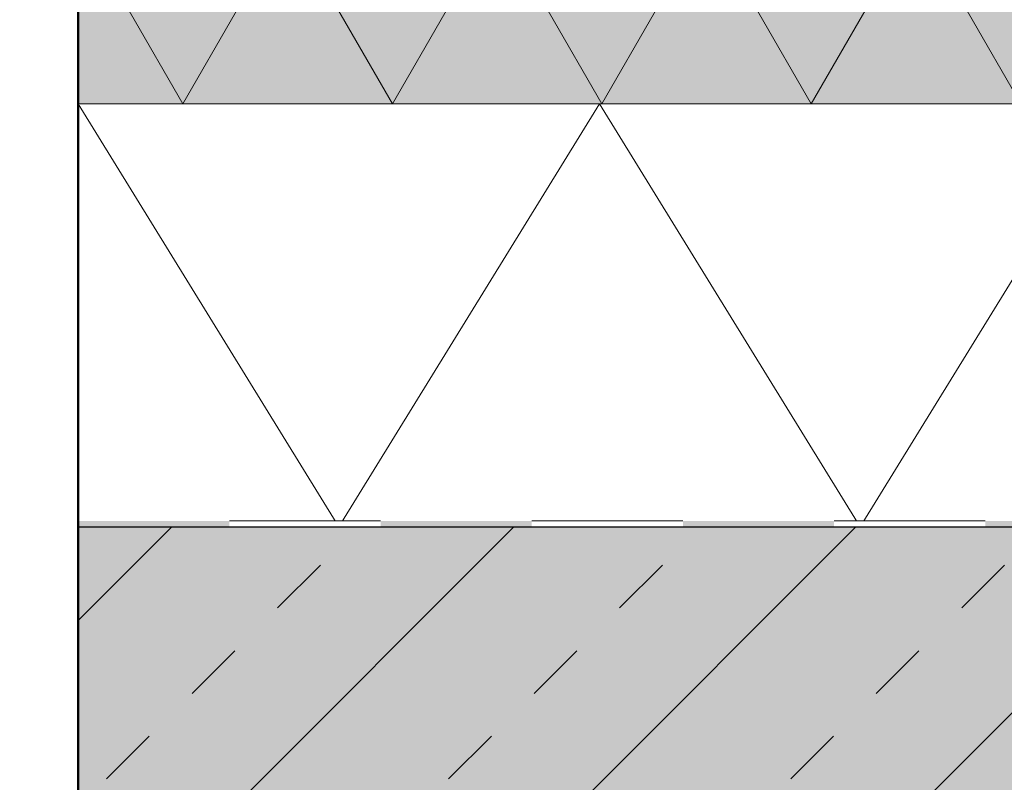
# Model space of a CAD drawing. Header units: metres. Extents: x 0.4 to 30.1, y -10.7 to 8.6.
# Tile 12 of 256: x 4.37 to 4.533, y -1.273 to -1.147. Entities that reach past the tile are written whole.
import ezdxf

# ---------------------------------------------------------------- set-up
doc = ezdxf.new("R2010")
doc.units = ezdxf.units.M
doc.header["$PDMODE"] = 1
doc.header["$PDSIZE"] = -2
doc.layers.get('0').update_dxf_attribs({"lineweight": 25})
for name, color, linetype, lineweight in [('_Bodenaufbauten 20230510 (2D)', 7, 'Continuous', 9), ('Bemaßung', 7, 'Continuous', 9), ('Keine', 7, 'Continuous', 9)]:
    doc.layers.add(name, color=color, linetype=linetype, lineweight=lineweight)
doc.layers.get('0').freeze()
doc.styles.add('Arial', font='arial.ttf')
doc.dimstyles.new('boris100', dxfattribs={"dimtxt": 17.652669, "dimasz": 0.001414, "dimexe": 0.001, "dimexo": 0.01, "dimgap": 0.0001, "dimtad": 1, "dimdec": 4, "dimtxsty": 'Arial', "dimblk": 'VW_SLASH', "dimblk1": 'VW_SLASH', "dimblk2": 'VW_SLASH', "dimcen": 0, "dimdle": 0.001, "dimadec": 3, "dimazin": 0, "dimtfac": 0.8, "dimtdec": 4, "dimtix": 1, "dimtmove": 0, "dimatfit": 0, "dimldrblk": 'VW_FILLEDARROW', "dimfxl": 0.001, "dimfxlon": 1, "dimfrac": 2, "dimtolj": 1, "dimarcsym": 0})

# ---------------------------------------------------------------- blocks, each defined once
blk = doc.blocks.new('VW_SLASH')
at = {"color": 0, "linetype": 'ByBlock', "lineweight": -2, "transparency": 16777216}
blk.add_line((0.707, 0), (-1, 0), dxfattribs=at)
at = {"color": 0, "linetype": 'Continuous', "lineweight": 20, "transparency": 16777216, "flags": 128}
blk.add_lwpolyline([(0.5, 0.5), (-0.5, -0.5)], dxfattribs=at)
blk = doc.blocks.new('*D48')
at = {"layer": 'Bemaßung', "color": 0, "lineweight": -2}
for p, q in [((4.2894, -1.03109), (4.2694, -1.03109)), ((4.2794, -1.21695), (4.2794, -1.04523)), ((4.2894, -1.23109), (4.2694, -1.23109))]:
    blk.add_line(p, q, dxfattribs=at)
at = {"layer": 'Defpoints', "color": 0}
for p in [(4.2794, -1.03109), (4.3794, -1.03109), (4.3794, -1.23109)]:
    blk.add_point(p, dxfattribs=at)
at = {"layer": 'Bemaßung', "color": 0, "lineweight": -2, "xscale": 0.014138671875, "yscale": 0.014138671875, "zscale": 0.014138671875}
for p, rotation in [((4.2794, -1.03109), 90), ((4.2794, -1.23109), 270)]:
    blk.add_blockref('VW_SLASH', p, dxfattribs=dict(at, rotation=rotation))
at = {"layer": 'Bemaßung', "color": 0, "insert": (4.26939, -1.13109), "char_height": 0.017653, "attachment_point": 5, "rotation": 90, "style": 'Arial'}
blk.add_mtext('\\A1;20', dxfattribs=at)
blk = doc.blocks.new('VW_FILLEDARROW')
at = {"linetype": 'Continuous', "lineweight": 5, "true_color": 0xb9b9b9, "transparency": 16777216}
h = blk.add_hatch(dxfattribs=at)
h.set_pattern_fill('Dämm', color=9, style=0, pattern_type=2)
h.set_pattern_definition([(-45, (0, 0), (0.00053033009, 0.00053033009), []), (-135, (0, 0), (0.00053033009, -0.00053033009), [])])
h.paths.add_polyline_path([(-2.246, 0.602), (0, 0), (-2.246, -0.602)])
at = {"color": 0, "linetype": 'Continuous', "lineweight": 5, "transparency": 16777216, "flags": 128}
blk.add_lwpolyline([(-2.246, 0.602), (0, 0), (-2.246, -0.602)], close=True, dxfattribs=at)
blk = doc.blocks.new('*D49')
at = {"layer": 'Bemaßung', "color": 0, "lineweight": -2}
for p, q in [((4.2894, -1.23109), (4.2694, -1.23109)), ((4.2794, -1.81695), (4.2794, -1.24523)), ((4.2894, -1.83109), (4.2694, -1.83109))]:
    blk.add_line(p, q, dxfattribs=at)
at = {"layer": 'Defpoints', "color": 0}
for p in [(4.2794, -1.23109), (4.3794, -1.23109), (4.3794, -1.83109)]:
    blk.add_point(p, dxfattribs=at)
at = {"layer": 'Bemaßung', "color": 0, "lineweight": -2, "xscale": 0.014138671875, "yscale": 0.014138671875, "zscale": 0.014138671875}
for p, rotation in [((4.2794, -1.23109), 90), ((4.2794, -1.83109), 270)]:
    blk.add_blockref('VW_SLASH', p, dxfattribs=dict(at, rotation=rotation))
at = {"layer": 'Bemaßung', "color": 0, "insert": (4.26939, -1.53109), "char_height": 0.017653, "attachment_point": 5, "rotation": 90, "style": 'Arial'}
blk.add_mtext('\\A1;60', dxfattribs=at)
blk = doc.blocks.new('*D53')
at = {"layer": 'Bemaßung', "color": 0, "lineweight": -2}
for p, q in [((4.3294, -1.11695), (4.3294, -1.10281)), ((4.3394, -1.13109), (4.3194, -1.13109)), ((4.3294, -1.16109), (4.3294, -1.13109)), ((4.3394, -1.16109), (4.3194, -1.16109)), ((4.3294, -1.17523), (4.3294, -1.18937))]:
    blk.add_line(p, q, dxfattribs=at)
at = {"layer": 'Defpoints', "color": 0}
for p in [(4.3294, -1.13109), (4.3794, -1.13109), (4.3794, -1.16109)]:
    blk.add_point(p, dxfattribs=at)
at = {"layer": 'Bemaßung', "color": 0, "lineweight": -2, "xscale": 0.014138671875, "yscale": 0.014138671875, "zscale": 0.014138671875}
for p, rotation in [((4.3294, -1.13109), 270), ((4.3294, -1.16109), 90)]:
    blk.add_blockref('VW_SLASH', p, dxfattribs=dict(at, rotation=rotation))
at = {"layer": 'Bemaßung', "color": 0, "insert": (4.31938, -1.14609), "char_height": 0.017653, "attachment_point": 5, "rotation": 90, "style": 'Arial'}
blk.add_mtext('\\A1;3', dxfattribs=at)
blk = doc.blocks.new('*D54')
at = {"layer": 'Bemaßung', "color": 0, "lineweight": -2}
for p, q in [((4.3394, -1.16109), (4.3194, -1.16109)), ((4.3294, -1.21695), (4.3294, -1.17523)), ((4.3394, -1.23109), (4.3194, -1.23109))]:
    blk.add_line(p, q, dxfattribs=at)
at = {"layer": 'Defpoints', "color": 0}
for p in [(4.3294, -1.16109), (4.3794, -1.16109), (4.3794, -1.23109)]:
    blk.add_point(p, dxfattribs=at)
at = {"layer": 'Bemaßung', "color": 0, "lineweight": -2, "xscale": 0.014138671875, "yscale": 0.014138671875, "zscale": 0.014138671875}
for p, rotation in [((4.3294, -1.16109), 90), ((4.3294, -1.23109), 270)]:
    blk.add_blockref('VW_SLASH', p, dxfattribs=dict(at, rotation=rotation))
at = {"layer": 'Bemaßung', "color": 0, "insert": (4.31957, -1.19609), "char_height": 0.017653, "attachment_point": 5, "rotation": 90, "style": 'Arial'}
blk.add_mtext('\\A1;7', dxfattribs=at)
blk = doc.blocks.new('*D55')
at = {"layer": 'Bemaßung', "color": 0, "lineweight": -2}
for p, q in [((4.3394, -1.23109), (4.3194, -1.23109)), ((4.3294, -1.81695), (4.3294, -1.24523)), ((4.3394, -1.83109), (4.3194, -1.83109))]:
    blk.add_line(p, q, dxfattribs=at)
at = {"layer": 'Defpoints', "color": 0}
for p in [(4.3294, -1.23109), (4.3794, -1.23109), (4.3794, -1.83109)]:
    blk.add_point(p, dxfattribs=at)
at = {"layer": 'Bemaßung', "color": 0, "lineweight": -2, "xscale": 0.014138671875, "yscale": 0.014138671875, "zscale": 0.014138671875}
for p, rotation in [((4.3294, -1.23109), 90), ((4.3294, -1.83109), 270)]:
    blk.add_blockref('VW_SLASH', p, dxfattribs=dict(at, rotation=rotation))
at = {"layer": 'Bemaßung', "color": 0, "insert": (4.31939, -1.53109), "char_height": 0.017653, "attachment_point": 5, "rotation": 90, "style": 'Arial'}
blk.add_mtext('\\A1;60', dxfattribs=at)
blk = doc.blocks.new('Group-80')
at = {"color": 255, "linetype": 'Continuous', "lineweight": 5, "transparency": 33554687}
for points in [[(4.4294, -1.23109), (4.4044, -1.23109), (4.4044, -1.23009), (4.4294, -1.23009)], [(4.4794, -1.23109), (4.4544, -1.23109), (4.4544, -1.23009), (4.4794, -1.23009)], [(4.5294, -1.23109), (4.5044, -1.23109), (4.5044, -1.23009), (4.5294, -1.23009)]]:
    blk.add_wipeout(points, dxfattribs=at).dxf.layer = 'Keine'
at = {"layer": 'Keine', "color": 7, "linetype": 'Continuous', "lineweight": 5, "transparency": 33554687}
for p, q in [((4.4044, -1.23009), (4.4294, -1.23009)), ((4.4544, -1.23009), (4.4794, -1.23009)), ((4.5044, -1.23009), (4.5294, -1.23009)), ((4.4294, -1.23109), (4.4044, -1.23109)), ((4.4794, -1.23109), (4.4544, -1.23109)), ((4.5294, -1.23109), (4.5044, -1.23109))]:
    blk.add_line(p, q, dxfattribs=at)
for points in [[(4.3794, -1.23109), (4.3794, -1.23009), (4.4044, -1.23109), (4.4044, -1.23009)], [(4.4294, -1.23109), (4.4294, -1.23009), (4.4544, -1.23109), (4.4544, -1.23009)], [(4.4794, -1.23109), (4.4794, -1.23009), (4.5044, -1.23109), (4.5044, -1.23009)], [(4.5294, -1.23109), (4.5294, -1.23009), (4.5544, -1.23109), (4.5544, -1.23009)]]:
    blk.add_solid(points, dxfattribs=at)
blk = doc.blocks.new('Bodenaufbauten 20230510 (2D)')
at = {"layer": 'Keine', "linetype": 'Continuous', "lineweight": 0, "transparency": 33554687}
blk.add_hatch(color=9, dxfattribs=at).paths.add_polyline_path([(4.3794, -1.23109), (5.6294, -1.23109), (5.6294, -1.83109), (4.3794, -1.83109)])
at = {"layer": 'Keine', "linetype": 'Continuous', "lineweight": 13, "transparency": 33554687}
h = blk.add_hatch(dxfattribs=at)
h.set_pattern_fill('Stahlbeton-M1_10', color=250, style=0, pattern_type=2)
h.set_pattern_definition([(45, (0, 0), (0.02828427, -0.02828427), [0.01, -0.01])])
h.paths.add_polyline_path([(4.3794, -1.23109), (5.6294, -1.23109), (5.6294, -1.83109), (4.3794, -1.83109)])
h = blk.add_hatch(dxfattribs=at)
h.set_pattern_fill('Stahlbeton-M1_10-1', color=251, style=0, pattern_type=2)
h.set_pattern_definition([(-135, (0.012426, -0.013254), (0.02828427, -0.02828427), [])])
h.paths.add_polyline_path([(4.3794, -1.23109), (5.6294, -1.23109), (5.6294, -1.83109), (4.3794, -1.83109)])
at = {"layer": 'Keine', "color": 7, "linetype": 'Continuous', "lineweight": 35, "transparency": 33554687, "flags": 128}
blk.add_lwpolyline([(4.3794, -1.23109), (5.6294, -1.23109), (5.6294, -1.83109), (4.3794, -1.83109)], close=True, dxfattribs=at)
at = {"layer": 'Bemaßung'}
for base, p1, p2, text, override, picture, middle in [((4.2794, -1.03109), (4.3794, -1.23109), (4.3794, -1.03109), '20', {"dimtxt": 0.017653, "dimasz": 0.014139, "dimexe": 0.01, "dimgap": 0.001, "dimpost": '<>', "dimtxsty": 'Arial', "dimdle": 0.01, "dimtmove": 2, "dimfxl": 0.01}, '*D48', (4.26939, -1.13109)), ((4.3294, -1.13109), (4.3794, -1.16109), (4.3794, -1.13109), '3', {"dimtxt": 0.017653, "dimasz": 0.014139, "dimexe": 0.01, "dimgap": 0.001, "dimdec": 3, "dimpost": '<>', "dimtxsty": 'Arial', "dimdle": 0.01, "dimtmove": 2, "dimfxl": 0.01}, '*D53', (4.31938, -1.14609)), ((4.3294, -1.16109), (4.3794, -1.23109), (4.3794, -1.16109), '7', {"dimtxt": 0.017653, "dimasz": 0.014139, "dimexe": 0.01, "dimgap": 0.001, "dimdec": 3, "dimpost": '<>', "dimtxsty": 'Arial', "dimdle": 0.01, "dimtmove": 2, "dimfxl": 0.01}, '*D54', (4.31957, -1.19609)), ((4.2794, -1.23109), (4.3794, -1.83109), (4.3794, -1.23109), '60', {"dimtxt": 0.017653, "dimasz": 0.014139, "dimexe": 0.01, "dimgap": 0.001, "dimpost": '<>', "dimtxsty": 'Arial', "dimdle": 0.01, "dimtmove": 2, "dimfxl": 0.01}, '*D49', (4.26939, -1.53109)), ((4.3294, -1.23109), (4.3794, -1.83109), (4.3794, -1.23109), '60', {"dimtxt": 0.017653, "dimasz": 0.014139, "dimexe": 0.01, "dimgap": 0.001, "dimdec": 3, "dimpost": '<>', "dimtxsty": 'Arial', "dimdle": 0.01, "dimtmove": 2, "dimfxl": 0.01}, '*D55', (4.31939, -1.53109))]:
    dim = blk.add_linear_dim(base=base, p1=p1, p2=p2, angle=270, text=text, dimstyle='boris100', override=override, dxfattribs=at)
    dim.commit()
    dim.dimension.update_dxf_attribs({"geometry": picture, "text_midpoint": middle})
at = {"color": 255, "linetype": 'Continuous', "lineweight": 13, "transparency": 33554687}
blk.add_wipeout([(4.3794, -1.16109), (5.6294, -1.16109), (5.6294, -1.23109), (4.3794, -1.23109)], dxfattribs=at).dxf.layer = 'Keine'
at = {"layer": 'Keine', "linetype": 'Continuous', "lineweight": 0, "true_color": 0xffffcc, "transparency": 33554687}
blk.add_hatch(color=7, dxfattribs=at).paths.add_polyline_path([(4.3794, -1.13109), (5.6294, -1.13109), (5.6294, -1.16109), (4.3794, -1.16109)])
at = {"layer": 'Keine', "color": 7, "linetype": 'Continuous', "lineweight": 5, "transparency": 33554687, "flags": 128}
blk.add_lwpolyline([(4.3794, -1.13109), (5.6294, -1.13109), (5.6294, -1.16109), (4.3794, -1.16109)], close=True, dxfattribs=at)
at = {"layer": 'Keine', "color": 8, "linetype": 'Continuous', "lineweight": 5, "transparency": 33554687, "flags": 128}
blk.add_lwpolyline([(4.3794, -1.13109), (4.39672, -1.16109), (4.41404, -1.13109), (4.43136, -1.16109), (4.44868, -1.13109), (4.466, -1.16109), (4.48332, -1.13109), (4.50064, -1.16109), (4.51796, -1.13109), (4.53528, -1.16109), (4.5526, -1.13109), (4.56992, -1.16109), (4.58724, -1.13109), (4.60457, -1.16109), (4.62189, -1.13109), (4.63921, -1.16109), (4.65653, -1.13109), (4.67385, -1.16109), (4.69117, -1.13109)], dxfattribs=at)
at = {"layer": 'Keine', "linetype": 'Continuous', "lineweight": 13, "transparency": 33554687, "flags": 128}
blk.add_lwpolyline([(4.3794, -1.16109), (5.6294, -1.16109), (5.6294, -1.23109), (4.3794, -1.23109)], close=True, dxfattribs=at)
at = {"layer": 'Keine', "color": 8, "linetype": 'Continuous', "lineweight": 13, "transparency": 33554687, "flags": 128}
blk.add_lwpolyline([(4.3794, -1.16109), (4.4225, -1.23109), (4.46561, -1.16109), (4.50871, -1.23109), (4.55181, -1.16109), (4.59492, -1.23109), (4.63802, -1.16109), (4.68112, -1.23109), (4.72423, -1.16109), (4.76733, -1.23109), (4.81043, -1.16109), (4.85354, -1.23109), (4.89664, -1.16109), (4.93974, -1.23109), (4.98285, -1.16109)], dxfattribs=at)
at = {"layer": 'Keine', "color": 7, "transparency": 33554687}
blk.add_blockref('Group-80', (0, 0), dxfattribs=at)
at = {"layer": 'Keine', "color": 255, "lineweight": 50}
blk.add_line((4.3794, -1.03109), (4.3794, -2.02609), dxfattribs=at)

msp = doc.modelspace()

# ---------------------------------------------------------------- block references
at = {"layer": '_Bodenaufbauten 20230510 (2D)'}
msp.add_blockref('Bodenaufbauten 20230510 (2D)', (0, 0), dxfattribs=at)

doc.saveas('drawing.dxf')
